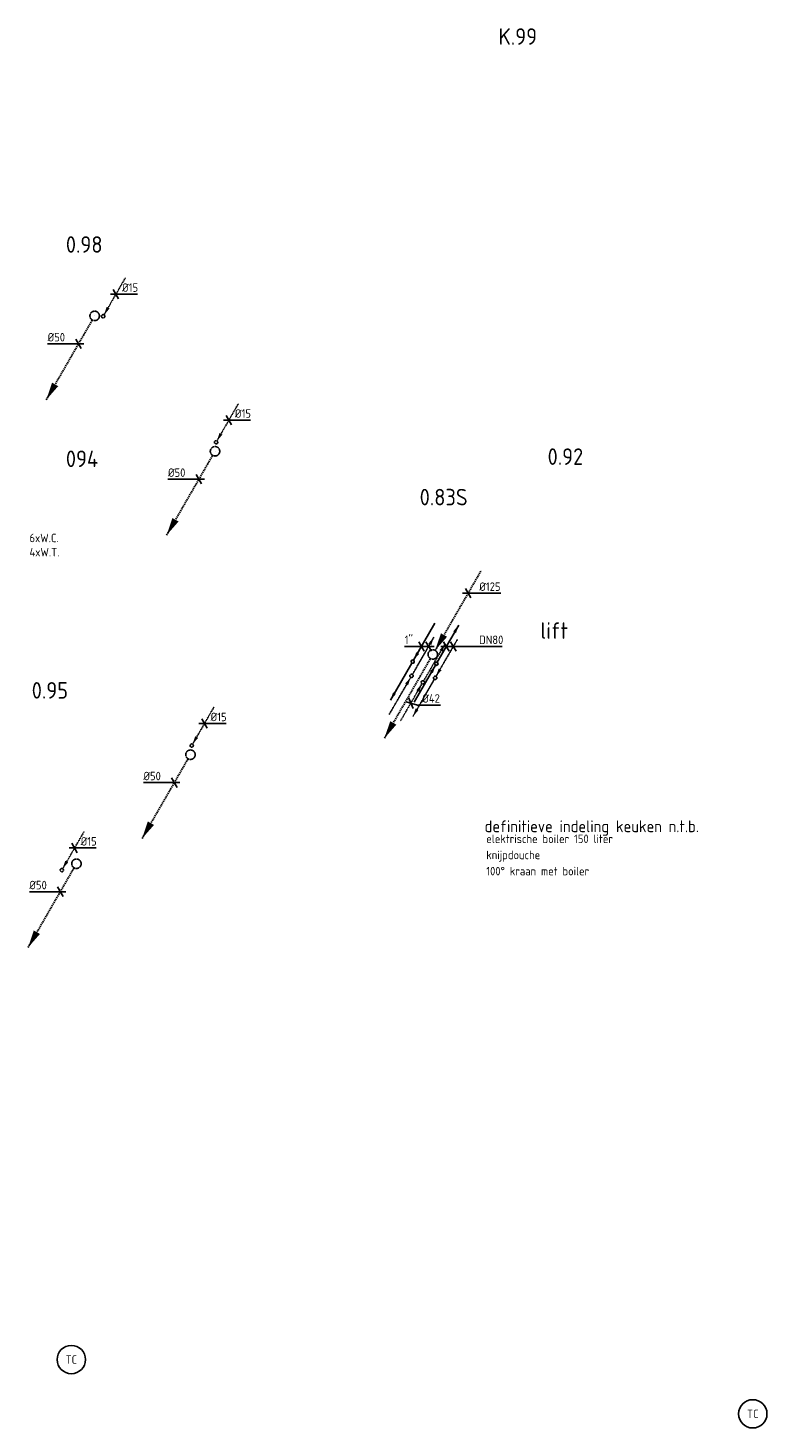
# Model space of a CAD drawing. Header units: millimetres. Extents: x -17664 to 63694, y -175 to 70975.
# Tile 13 of 22: x 5738 to 13559, y 48012 to 62842. Entities that reach past the tile are written whole.
import ezdxf
from ezdxf.enums import TextEntityAlignment as Align

# ---------------------------------------------------------------- set-up
doc = ezdxf.new("R2010")
doc.units = ezdxf.units.MM
for name, pattern in [('2322107', [2000, 1000, 1000]), ('2322107_a', [2000, 1000, 1000]), ('2322108', [7, 5, -2]), ('2322108_a', [7, 5, -2]), ('2322109', [10, 5, -2, 1, -2]), ('2322109_a', [10, 5, -2, 1, -2]), ('2322121A', [47, 40, -7]), ('2322121A_a', [19.5, 12.5, -7]), ('2322122', [47, 40, -7]), ('2322122_a', [19.5, 12.5, -7])]:
    doc.linetypes.add(name, pattern=pattern)
for name, color, linetype in [('bTuwkundig', 7, 'Continuous'), ('WL$1----', 4, 'Continuous'), ('WL521---', 4, '2322122'), ('WL5232--', 4, '2322121A'), ('WL531---', 5, '2322109'), ('WL561---_AANVOER', 1, '2322107'), ('WL561---_RETOUR', 5, '2322108'), ('WL740---', 4, 'Continuous'), ('WM521---', 1, 'Continuous'), ('WM5232--', 1, 'Continuous'), ('WM531---', 1, 'Continuous'), ('WM561---_AANVOER', 1, 'Continuous'), ('WM561---_RETOUR', 1, 'Continuous'), ('WM570---_TOEVOER', 1, 'Continuous')]:
    doc.layers.add(name, color=color, linetype=linetype)
doc.styles.add('BURO-025', font='Burofont.shx', dxfattribs={"height": 2.5})
doc.styles.add('STABICAD-018', font='ISOCP.SHX', dxfattribs={"height": 90})
doc.styles.add('STABICAD-025', font='ISOCP.SHX', dxfattribs={"height": 125})
doc.styles.add('STABICAD-035', font='ISOCP.SHX', dxfattribs={"height": 175})

# ---------------------------------------------------------------- blocks, each defined once
blk = doc.blocks.new('*U107')
at = {"linetype": '2322121A'}
blk.add_hatch(color=2, dxfattribs=at).paths.add_polyline_path([(-512, -888), (-451, -707), (-386, -744)], flags=0)
at = {"color": 0, "linetype": '2322121A'}
blk.add_line((0, 0), (0, 0, 1), dxfattribs=at)
at = {"color": 2, "linetype": '2322121A_a'}
blk.add_line((-512, -888, 1), (-25, -43, 1), dxfattribs=at)
at = {"color": 0, "linetype": '2322121A'}
blk.add_circle((0, 0, 1), 50, dxfattribs=at)
at = {"color": 2, "linetype": '2322121A'}
blk.add_circle((0, 0, 1), 50, dxfattribs=at)
at = {"layer": 'WM5232--', "color": 2, "style": 'STABICAD-018'}
for tag, p in [('POSITIONCODE', (6250, 54139, 149)), ('SECTIONCODE', (6250, 54139, 149)), ('CODE', (6250, 54089, -1)), ('FLOORCODE', (6300, 53989, -1))]:
    blk.add_attdef(tag, p, '', height=1.8, dxfattribs=at)
blk = doc.blocks.new('*U108')
at = {"color": 0, "linetype": 'Continuous'}
for p, q in [((-97, 0), (-327, 0)), ((58, 0), (-97, 0)), ((29, -50), (-29, 50))]:
    blk.add_line(p, q, dxfattribs=at)
at = {"color": 0, "linetype": 'Continuous', "style": 'STABICAD-018'}
blk.add_text('%%c50', height=90, dxfattribs=at).set_placement((-327, 25))
at = {"layer": 'WM5232--', "color": 2, "style": 'STABICAD-018'}
blk.add_attdef('CODE', (6079, 53693, -1), '', height=1.8, dxfattribs=at)
blk = doc.blocks.new('*U109')
at = {"linetype": '2322109'}
blk.add_hatch(color=2, dxfattribs=at).paths.add_polyline_path([(9, 15), (37, 100), (68, 82)], flags=0)
at = {"color": 2, "linetype": '2322109_a'}
blk.add_line((9, 15, 3000), (236, 409, 3000), dxfattribs=at)
at = {"color": 0, "linetype": '2322109'}
blk.add_line((0, 0), (0, 0, 3000), dxfattribs=at)
at = {"color": 2, "linetype": '2322109'}
blk.add_circle((0, 0, 3000), 17.5, dxfattribs=at)
at = {"layer": 'WM5232--', "color": 2, "style": 'STABICAD-018'}
for tag, p in [('POSITIONCODE', (6533, 59938, 1499)), ('SECTIONCODE', (6533, 59938, 1499)), ('CODE', (6533, 59888)), ('FLOORCODE', (6583, 59788))]:
    blk.add_attdef(tag, p, '', height=1.2, dxfattribs=at)
blk = doc.blocks.new('*U110')
at = {"color": 0, "linetype": 'Continuous'}
for p, q in [((-58, 0), (15, 0)), ((-29, 50), (29, -50)), ((15, 0), (230, 0))]:
    blk.add_line(p, q, dxfattribs=at)
at = {"color": 0, "linetype": 'Continuous', "style": 'STABICAD-018'}
blk.add_text('%%c15', height=90, dxfattribs=at).set_placement((65, 25))
at = {"layer": 'WM5232--', "color": 2, "style": 'STABICAD-018'}
blk.add_attdef('CODE', (6668, 60022), '', height=1.2, dxfattribs=at)
blk = doc.blocks.new('*U126')
at = {"color": 0, "linetype": 'Continuous'}
for p, q in [((-58, 0), (297, 0)), ((-29, 50), (29, -50)), ((44, 50), (102, -50)), ((297, 0), (591, 0))]:
    blk.add_line(p, q, dxfattribs=at)
at = {"color": 0, "linetype": 'Continuous', "style": 'STABICAD-018'}
blk.add_text('DN80', height=90, dxfattribs=at).set_placement((347, 25))
at = {"layer": 'WM570---_TOEVOER', "color": 2, "style": 'STABICAD-018'}
blk.add_attdef('CODE', (10166, 56291, 3000), '', height=1.2, dxfattribs=at)
blk = doc.blocks.new('*U127')
at = {"color": 0, "linetype": 'Continuous'}
for p, q in [((-123, 0), (-254, 0)), ((58, 0), (-123, 0)), ((-47, -50), (-105, 50)), ((29, -50), (-29, 50))]:
    blk.add_line(p, q, dxfattribs=at)
at = {"color": 0, "linetype": 'Continuous', "style": 'STABICAD-018'}
blk.add_text("1''", height=90, dxfattribs=at).set_placement((-254, 25))
at = {"layer": 'WM570---_TOEVOER', "color": 2, "style": 'STABICAD-018'}
blk.add_attdef('CODE', (9978, 56291, 3000), '', height=1.2, dxfattribs=at)
blk = doc.blocks.new('*U128')
at = {"linetype": '2322122'}
for points in [[(25, 43), (86, 224), (151, 187)], [(-512, -888), (-451, -707), (-386, -744)]]:
    blk.add_hatch(color=2, dxfattribs=at).paths.add_polyline_path(points, flags=0)
at = {"color": 2, "linetype": '2322122_a'}
for p, q in [((25, 43, 3000), (512, 888, 3000)), ((-512, -888, 3000), (-25, -43, 3000))]:
    blk.add_line(p, q, dxfattribs=at)
at = {"color": 0, "linetype": '2322122'}
blk.add_line((0, 0), (0, 0, 3000), dxfattribs=at)
blk.add_circle((0, 0, 3000), 50, dxfattribs=at)
at = {"color": 2, "linetype": '2322122'}
blk.add_circle((0, 0, 3000), 50, dxfattribs=at)
at = {"layer": 'WM561---_AANVOER', "color": 2, "style": 'STABICAD-018'}
for tag, p in [('POSITIONCODE', (10022, 56356, 1499)), ('SECTIONCODE', (10022, 56356, 1499)), ('CODE', (10022, 56306)), ('FLOORCODE', (10072, 56206))]:
    blk.add_attdef(tag, p, '', height=1.8, dxfattribs=at)
blk = doc.blocks.new('*U129')
at = {"linetype": '2322109'}
for points in [[(236, 409), (208, 325), (177, 342)], [(-9, -15), (-37, -100), (-68, -82)]]:
    blk.add_hatch(color=2, dxfattribs=at).paths.add_polyline_path(points, flags=0)
at = {"color": 2, "linetype": '2322109_a'}
for p, q in [((236, 409, 3000), (9, 15, 3000)), ((-9, -15, 3000), (-236, -409, 3000))]:
    blk.add_line(p, q, dxfattribs=at)
at = {"color": 0, "linetype": '2322109'}
blk.add_line((0, 0), (0, 0, 3000), dxfattribs=at)
at = {"color": 2, "linetype": '2322109'}
blk.add_circle((0, 0, 3000), 17.5, dxfattribs=at)
at = {"color": 0, "linetype": '2322109'}
blk.add_arc((0, 0, 3000), 17.5, 180, 60, dxfattribs=at)
at = {"layer": 'WM561---_AANVOER', "color": 2, "style": 'STABICAD-018'}
for tag, p in [('POSITIONCODE', (9916, 56060, 1499)), ('SECTIONCODE', (9916, 56060, 1499)), ('CODE', (9916, 56010)), ('FLOORCODE', (9966, 55910))]:
    blk.add_attdef(tag, p, '', height=1.2, dxfattribs=at)
blk = doc.blocks.new('*U130')
at = {"color": 0, "linetype": 'Continuous'}
for p, q in [((-49, 14), (72, -21)), ((-24, 59), (24, -59)), ((72, -21), (316, -21))]:
    blk.add_line(p, q, dxfattribs=at)
at = {"color": 0, "linetype": 'Continuous', "style": 'STABICAD-018'}
blk.add_text('%%c42', height=90, dxfattribs=at).set_placement((122, 4))
at = {"layer": 'WM561---_AANVOER', "color": 2, "style": 'STABICAD-018'}
blk.add_attdef('CODE', (9789, 55691), '', height=1.2, dxfattribs=at)
blk = doc.blocks.new('*U131')
at = {"color": 0, "linetype": 'Continuous'}
for p, q in [((-58, 0), (68, 0)), ((-29, 50), (29, -50)), ((68, 0), (347, 0))]:
    blk.add_line(p, q, dxfattribs=at)
at = {"color": 0, "linetype": 'Continuous', "style": 'STABICAD-018'}
blk.add_text('%%c125', height=90, dxfattribs=at).set_placement((118, 25))
at = {"layer": 'WM561---_AANVOER', "color": 2, "style": 'STABICAD-018'}
blk.add_attdef('CODE', (10396, 56854), '', height=1.8, dxfattribs=at)
blk = doc.blocks.new('*U132')
at = {"linetype": '2322108'}
for points in [[(236, 409), (208, 325), (177, 342)], [(-9, -15), (-37, -100), (-68, -82)]]:
    blk.add_hatch(color=2, dxfattribs=at).paths.add_polyline_path(points, flags=0)
at = {"color": 2, "linetype": '2322108_a'}
for p, q in [((236, 409, 3000), (9, 15, 3000)), ((-9, -15, 3000), (-236, -409, 3000))]:
    blk.add_line(p, q, dxfattribs=at)
at = {"color": 0, "linetype": '2322108'}
blk.add_line((0, 0), (0, 0, 3000), dxfattribs=at)
at = {"color": 2, "linetype": '2322108'}
blk.add_circle((0, 0, 3000), 17.5, dxfattribs=at)
at = {"color": 0, "linetype": '2322108'}
blk.add_arc((0, 0, 3000), 17.5, 180, 60, dxfattribs=at)
at = {"layer": 'WL561---_RETOUR', "color": 2, "style": 'STABICAD-018'}
for tag, p in [('POSITIONCODE', (9797, 56129, 1499)), ('SECTIONCODE', (9797, 56129, 1499)), ('CODE', (9797, 56079)), ('FLOORCODE', (9847, 55979))]:
    blk.add_attdef(tag, p, '', height=1.2, dxfattribs=at)
blk = doc.blocks.new('*U133')
at = {"linetype": '2322107'}
for points in [[(9, 15), (37, 100), (68, 82)], [(-236, -409), (-208, -325), (-177, -342)]]:
    blk.add_hatch(color=2, dxfattribs=at).paths.add_polyline_path(points, flags=0)
at = {"color": 2, "linetype": '2322107_a'}
for p, q in [((9, 15, 3000), (236, 409, 3000)), ((-236, -409, 3000), (-9, -15, 3000))]:
    blk.add_line(p, q, dxfattribs=at)
at = {"color": 0, "linetype": '2322107'}
blk.add_line((0, 0), (0, 0, 3000), dxfattribs=at)
at = {"color": 2, "linetype": '2322107'}
blk.add_circle((0, 0, 3000), 17.5, dxfattribs=at)
at = {"color": 0, "linetype": '2322107'}
blk.add_arc((0, 0, 3000), 17.5, 180, 60, dxfattribs=at)
at = {"layer": 'WL561---_RETOUR', "color": 2, "style": 'STABICAD-018'}
for tag, p in [('POSITIONCODE', (9809, 56280, 1499)), ('SECTIONCODE', (9809, 56280, 1499)), ('CODE', (9809, 56230)), ('FLOORCODE', (9859, 56130))]:
    blk.add_attdef(tag, p, '', height=1.2, dxfattribs=at)
blk = doc.blocks.new('*U134')
at = {"linetype": '2322108'}
for points in [[(9, 15), (37, 100), (68, 82)], [(-236, -409), (-208, -325), (-177, -342)]]:
    blk.add_hatch(color=2, dxfattribs=at).paths.add_polyline_path(points, flags=0)
at = {"color": 2, "linetype": '2322108_a'}
for p, q in [((9, 15, 3000), (236, 409, 3000)), ((-236, -409, 3000), (-9, -15, 3000))]:
    blk.add_line(p, q, dxfattribs=at)
at = {"color": 0, "linetype": '2322108'}
blk.add_line((0, 0), (0, 0, 3000), dxfattribs=at)
at = {"color": 2, "linetype": '2322108'}
blk.add_circle((0, 0, 3000), 17.5, dxfattribs=at)
at = {"color": 0, "linetype": '2322108'}
blk.add_arc((0, 0, 3000), 17.5, 180, 60, dxfattribs=at)
at = {"layer": 'WL561---_RETOUR', "color": 2, "style": 'STABICAD-018'}
for tag, p in [('POSITIONCODE', (10047, 56108, 1499)), ('SECTIONCODE', (10047, 56108, 1499)), ('CODE', (10047, 56058)), ('FLOORCODE', (10097, 55958))]:
    blk.add_attdef(tag, p, '', height=1.2, dxfattribs=at)
blk = doc.blocks.new('*U135')
at = {"linetype": '2322107'}
for points in [[(236, 409), (208, 325), (177, 342)], [(-9, -15), (-37, -100), (-68, -82)]]:
    blk.add_hatch(color=2, dxfattribs=at).paths.add_polyline_path(points, flags=0)
at = {"color": 2, "linetype": '2322107_a'}
for p, q in [((236, 409, 3000), (9, 15, 3000)), ((-9, -15, 3000), (-236, -409, 3000))]:
    blk.add_line(p, q, dxfattribs=at)
at = {"color": 0, "linetype": '2322107'}
blk.add_line((0, 0), (0, 0, 3000), dxfattribs=at)
at = {"color": 2, "linetype": '2322107'}
blk.add_circle((0, 0, 3000), 17.5, dxfattribs=at)
at = {"color": 0, "linetype": '2322107'}
blk.add_arc((0, 0, 3000), 17.5, 180, 60, dxfattribs=at)
at = {"layer": 'WL561---_RETOUR', "color": 2, "style": 'STABICAD-018'}
for tag, p in [('POSITIONCODE', (10060, 56258, 1499)), ('SECTIONCODE', (10060, 56258, 1499)), ('CODE', (10060, 56208)), ('FLOORCODE', (10110, 56108))]:
    blk.add_attdef(tag, p, '', height=1.2, dxfattribs=at)
blk = doc.blocks.new('MD_SYM527')
at = {"color": 0, "linetype": 'Continuous'}
blk.add_circle((0, 0), 3, dxfattribs=at)
at = {"color": 0, "style": 'BURO-025'}
blk.add_attdef('CODE', text='', height=2.5, dxfattribs=at).set_placement((0, 4.93), align=Align.MIDDLE)
blk.add_attdef('SIGNAL_HIGH', (6.03, 6.3), '', height=2.5, dxfattribs=at)
blk.add_attdef('SIGNAL_LOW', text='', height=2.5, dxfattribs=at).set_placement((6.25, 3.27), align=Align.TOP_LEFT)

msp = doc.modelspace()

# ---------------------------------------------------------------- block references
at = {"layer": 'WL$1----', "color": 2, "linetype": 'Continuous'}
ref = msp.add_blockref('MD_SYM527', (6196, 48737), dxfattribs=dict(at, xscale=50, yscale=50))
ref.add_attrib('CODE', 'TC', dxfattribs={"layer": '0', "color": 1, "linetype": 'Continuous', "height": 90, "style": 'STABICAD-018'}).set_placement((6196, 48737), align=Align.MIDDLE)
ref = msp.add_blockref('MD_SYM527', (13409, 48162), dxfattribs=dict(at, xscale=50, yscale=50))
ref.add_attrib('CODE', 'TC', dxfattribs={"layer": '0', "color": 1, "linetype": 'Continuous', "height": 90, "style": 'STABICAD-018'}).set_placement((13409, 48162), align=Align.MIDDLE)
at = {"layer": 'WL521---', "linetype": '2322122'}
msp.add_blockref('*U128', (10022, 56206), dxfattribs=at)
at = {"layer": 'WL5232--', "linetype": '2322121A'}
for p in [(6443, 59792, -1), (7717, 58358, -1), (7457, 55144, -1), (6250, 53989, -1)]:
    msp.add_blockref('*U107', p, dxfattribs=at)
at = {"layer": 'WL531---', "linetype": '2322109'}
for name, p in [('*U109', (6533, 59788)), ('*U109', (7728, 58453)), ('*U129', (9916, 55910)), ('*U109', (7470, 55240)), ('*U109', (6095, 53921))]:
    msp.add_blockref(name, p, dxfattribs=at)
at = {"layer": 'WL561---_AANVOER', "linetype": '2322107'}
for name, p in [('*U133', (9809, 56130)), ('*U135', (10060, 56108))]:
    msp.add_blockref(name, p, dxfattribs=at)
at = {"layer": 'WL561---_RETOUR', "linetype": '2322108'}
for name, p in [('*U132', (9797, 55979)), ('*U134', (10047, 55958))]:
    msp.add_blockref(name, p, dxfattribs=at)
at = {"layer": 'WM521---', "linetype": 'Continuous'}
msp.add_blockref('*U131', (10396, 56854), dxfattribs=at)
at = {"layer": 'WM5232--', "linetype": 'Continuous'}
for p in [(6272, 59496, -1), (7546, 58062, -1), (7286, 54848, -1), (6079, 53693, -1)]:
    msp.add_blockref('*U108', p, dxfattribs=at)
at = {"layer": 'WM531---', "linetype": 'Continuous'}
for name, p in [('*U110', (6668, 60022)), ('*U110', (7863, 58688)), ('*U130', (9789, 55691)), ('*U110', (7605, 55474)), ('*U110', (6230, 54156))]:
    msp.add_blockref(name, p, dxfattribs=at)
at = {"layer": 'WM561---_RETOUR', "linetype": 'Continuous'}
for name, p in [('*U127', (9978, 56291, 3000)), ('*U126', (10166, 56291, 3000))]:
    msp.add_blockref(name, p, dxfattribs=at)

# ---------------------------------------------------------------- texts
at = {"layer": 'bTuwkundig', "color": 3, "style": 'STABICAD-035'}
for s, p in [('K.99', (10718, 62664, -500)), ('0.98', (6138, 60461, -500)), ('094', (6138, 58191, -500)), ('0.92', (11237, 58214, -500)), ('0.83S', (9883, 57785, -500)), ('lift', (11161, 56371, -500)), ('0.95', (5777, 55738, -500))]:
    msp.add_text(s, height=175, dxfattribs=at).set_placement(p)
at = {"layer": 'bTuwkundig', "color": 2, "style": 'STABICAD-025'}
msp.add_text('definitieve indeling keuken n.t.b.', height=125, dxfattribs=at).set_placement((10570, 54323))
at = {"layer": 'bTuwkundig', "color": 1, "style": 'STABICAD-018'}
for s, p in [('elektrische boiler 150 liter', (10588, 54208)), ('knijpdouche', (10588, 54037)), ('100%%D kraan met boiler', (10588, 53866))]:
    msp.add_text(s, height=90, dxfattribs=at).set_placement(p)
at = {"layer": 'WL740---', "insert": (5753, 57485), "char_height": 90, "attachment_point": 1, "style": 'STABICAD-018'}
msp.add_mtext_dynamic_manual_height_columns('6xW.C.\\P4xW.T.', width=2317.4, gutter_width=450, heights=[0], dxfattribs=at)

doc.saveas('drawing.dxf')
